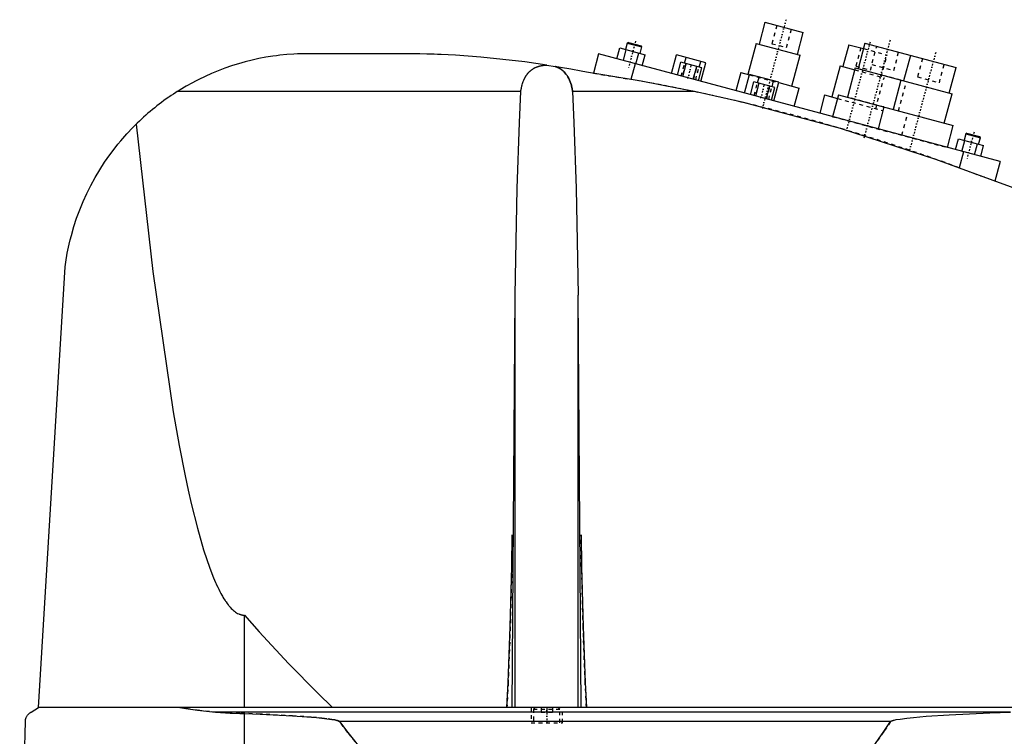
# Model space of a CAD drawing. Extents: x -139 to 502, y -104 to 484.
# Tile 4 of 6: x 100 to 361, y 69 to 259. Entities that reach past the tile are written whole.
import ezdxf

# ---------------------------------------------------------------- set-up
doc = ezdxf.new("R2010")
doc.units = 0
doc.linetypes.add('CENTER', pattern=[1.5, 0.45, -0.5, 0.05, -0.5])
doc.linetypes.add('DASHED', pattern=[2, 1, -1])
for name, color, linetype in [('AM_0', 7, 'CONTINUOUS'), ('AM_3', 7, 'DASHED'), ('AM_7', 7, 'CENTER')]:
    doc.layers.add(name, color=color, linetype=linetype)

msp = doc.modelspace()

# ---------------------------------------------------------------- linework, layer by layer
at = {"layer": 'AM_0', "color": 7, "linetype": 'CONTINUOUS'}
for p, q in [((297.76, 258.36), (296.21, 252.57)), ((297.76, 258.36), (307.9, 255.65)), ((306.35, 249.85), (307.9, 255.65)), ((261.34, 252.85), (260.89, 251.16)), ((261.65, 253.03), (261.34, 252.85)), ((261.34, 252.85), (265.21, 251.82)), ((261.65, 253.03), (265.03, 252.12)), ((324.23, 252.83), (322.42, 246.06)), ((324.23, 252.83), (348.38, 246.36)), ((258.61, 248.67), (259.39, 251.56)), ((259.39, 251.56), (266.08, 249.77)), ((260.29, 248.22), (261.06, 251.12)), ((263.63, 247.32), (264.41, 250.22)), ((264.75, 250.13), (265.21, 251.82)), ((265.21, 251.82), (265.03, 252.12)), ((295.48, 252.76), (293.28, 244.55)), ((295.48, 252.76), (307.07, 249.66)), ((319.98, 252.41), (318.42, 246.62)), ((319.98, 252.41), (323.84, 251.38)), ((205.5, 250), (174, 250)), ((253.75, 249.97), (252.38, 244.86)), ((360, 221.5), (253.75, 249.97)), ((265.3, 246.87), (266.08, 249.77)), ((273.07, 244.79), (274.39, 249.72)), ((282.11, 247.65), (274.39, 249.72)), ((274.62, 244.38), (275.53, 247.76)), ((281.11, 246.26), (275.53, 247.76)), ((276.48, 247.5), (276.89, 249.05)), ((280.34, 246.47), (280.76, 248.01)), ((280.79, 242.72), (282.11, 247.65)), ((304.87, 241.45), (307.07, 249.66)), ((336.3, 249.59), (334.49, 242.83)), ((240.04, 247.02), (242.28, 246.66)), ((263.41, 247.38), (262.3, 243.24)), ((276.02, 244), (276.93, 247.38)), ((278.81, 243.26), (279.71, 246.64)), ((280.2, 242.88), (281.11, 246.26)), ((291.35, 245.07), (290.06, 240.24)), ((291.35, 245.07), (293.68, 244.45)), ((317.7, 246.81), (315.5, 238.6)), ((317.7, 246.81), (321.56, 245.78)), ((321.69, 246.26), (319.62, 238.53)), ((321.69, 246.26), (347.29, 239.4)), ((346.56, 239.59), (348.38, 246.36)), ((292.39, 239.62), (293.71, 244.54)), ((301.43, 242.47), (293.71, 244.54)), ((293.94, 239.2), (294.85, 242.58)), ((300.43, 241.09), (294.85, 242.58)), ((295.8, 242.33), (296.21, 243.87)), ((299.66, 241.29), (300.08, 242.84)), ((300.11, 237.55), (301.43, 242.47)), ((333.77, 243.02), (331.7, 235.3)), ((233.13, 240), (142.19, 240)), ((279.16, 240), (246.87, 240)), ((295.34, 238.83), (296.24, 242.21)), ((298.13, 238.08), (299.03, 241.46)), ((299.52, 237.71), (300.43, 241.09)), ((301.41, 242.38), (306.81, 240.93)), ((305.51, 236.1), (306.81, 240.93)), ((313.57, 239.12), (312.27, 234.29)), ((313.57, 239.12), (316.95, 238.21)), ((317.21, 239.18), (315.65, 233.38)), ((317.21, 239.18), (347.63, 231.03)), ((345.22, 231.67), (347.29, 239.4)), ((329.28, 235.94), (327.73, 230.15)), ((346.08, 225.23), (347.63, 231.03)), ((348.2, 224.66), (348.98, 227.56)), ((348.98, 227.56), (355.67, 225.77)), ((349.88, 224.21), (350.65, 227.11)), ((350.93, 228.85), (350.48, 227.16)), ((351.24, 229.02), (350.93, 228.85)), ((350.93, 228.85), (354.8, 227.81)), ((351.24, 229.02), (354.62, 228.12)), ((354.34, 226.12), (354.8, 227.81)), ((354.8, 227.81), (354.62, 228.12)), ((353.22, 223.32), (354, 226.21)), ((354.89, 222.87), (355.67, 225.77)), ((350.34, 224.09), (349.21, 219.86)), ((360, 221.5), (358.62, 216.36)), ((105.5, 77.05), (112.5, 193.62)), ((230.88, 77.05), (231.67, 186.12)), ((231.67, 77.05), (231.67, 186.12)), ((249.12, 77.05), (248.33, 186.12)), ((248.33, 77.05), (248.33, 186.12)), ((160, 77.05), (160, 101.49)), ((103.5, 75.85), (105.5, 77.05)), ((497, 77.05), (105.5, 77.05)), ((362.76, 75.85), (152.3, 75.85)), ((100.5, 16.5), (102, 73.35)), ((160, 16.5), (160, 75.49)), ((331.04, 73.35), (185.14, 73.35))]:
    msp.add_line(p, q, dxfattribs=at)
for points in [[(174, 250, 0), (173.07, 249.95, 0), (171.22, 249.81, 0), (169.37, 249.62, 0), (168.44, 249.51, 0), (167.52, 249.38, 0), (165.68, 249.08, 0), (163.84, 248.73, 0), (162.01, 248.33, 0), (160.2, 247.87, 0), (158.39, 247.36, 0), (157.49, 247.09, 0), (156.6, 246.8, 0), (154.82, 246.19, 0), (153.05, 245.52, 0), (151.31, 244.8, 0), (149.59, 244.04, 0), (147.9, 243.22, 0), (147.06, 242.79, 0), (146.23, 242.36, 0), (144.59, 241.45, 0), (142.98, 240.49, 0), (142.19, 240, 0)], [(240.04, 247.02, 0), (234.21, 247.86, 0), (222.58, 249.13, 0), (215.86, 249.61, 0), (213.96, 249.72, 0), (212.06, 249.8, 0), (211.12, 249.84, 0), (210.18, 249.88, 0), (208.3, 249.94, 0), (206.43, 249.98, 0), (205.5, 250, 0)], [(233.13, 240, 0), (233.17, 240.31, 0), (233.29, 240.92, 0), (233.43, 241.53, 0), (233.51, 241.83, 0), (233.6, 242.12, 0), (233.8, 242.7, 0), (233.93, 243.02, 0), (233.97, 243.11, 0), (234.01, 243.21, 0), (234.03, 243.25, 0), (234.05, 243.3, 0), (234.09, 243.38, 0), (234.13, 243.47, 0), (234.18, 243.56, 0), (234.22, 243.65, 0), (234.27, 243.73, 0), (234.29, 243.78, 0), (234.32, 243.82, 0), (234.37, 243.9, 0), (234.42, 243.99, 0), (234.47, 244.07, 0), (234.52, 244.15, 0), (234.57, 244.23, 0), (234.6, 244.27, 0), (234.62, 244.31, 0), (234.68, 244.39, 0), (234.73, 244.47, 0), (234.79, 244.55, 0), (234.85, 244.62, 0), (234.91, 244.7, 0), (234.93, 244.74, 0), (234.96, 244.77, 0), (235.03, 244.85, 0), (235.09, 244.92, 0), (235.12, 244.95, 0), (235.15, 244.99, 0), (235.21, 245.06, 0), (235.28, 245.13, 0), (235.31, 245.16, 0), (235.34, 245.2, 0), (235.41, 245.26, 0), (235.48, 245.33, 0), (235.55, 245.39, 0), (235.62, 245.46, 0), (235.69, 245.52, 0), (235.73, 245.55, 0), (235.76, 245.58, 0), (235.84, 245.64, 0), (235.91, 245.7, 0), (235.99, 245.76, 0), (236.06, 245.81, 0), (236.14, 245.87, 0), (236.18, 245.89, 0), (236.22, 245.92, 0), (236.3, 245.97, 0), (236.38, 246.03, 0), (236.46, 246.08, 0), (236.54, 246.13, 0), (236.63, 246.18, 0), (236.67, 246.2, 0), (236.72, 246.22, 0), (236.81, 246.27, 0), (236.9, 246.32, 0), (236.99, 246.36, 0), (237.08, 246.41, 0), (237.18, 246.45, 0), (237.22, 246.47, 0), (237.27, 246.49, 0), (237.37, 246.53, 0), (237.47, 246.57, 0), (237.57, 246.6, 0), (237.67, 246.64, 0), (237.77, 246.67, 0), (237.82, 246.69, 0), (237.87, 246.71, 0), (237.97, 246.74, 0), (238.08, 246.77, 0), (238.13, 246.78, 0), (238.18, 246.79, 0), (238.29, 246.82, 0), (238.39, 246.84, 0), (238.45, 246.86, 0), (238.5, 246.87, 0), (238.6, 246.89, 0), (238.71, 246.91, 0), (238.82, 246.93, 0), (238.93, 246.94, 0), (239.03, 246.96, 0), (239.09, 246.96, 0), (239.14, 246.97, 0), (239.25, 246.98, 0), (239.35, 246.99, 0), (239.46, 247, 0), (239.57, 247.01, 0), (239.67, 247.01, 0), (239.72, 247.01, 0), (239.78, 247.02, 0), (239.88, 247.02, 0), (239.98, 247.02, 0), (240.04, 247.02, 0)], [(250.5, 245.15, 0), (249.14, 245.42, 0), (246.4, 245.94, 0), (243.66, 246.42, 0), (242.28, 246.66, 0)], [(242.28, 246.66, 0), (242.32, 246.64, 0), (242.4, 246.61, 0), (242.48, 246.59, 0), (242.52, 246.57, 0), (242.56, 246.56, 0), (242.64, 246.53, 0), (242.72, 246.49, 0), (242.79, 246.46, 0), (242.87, 246.43, 0), (242.94, 246.39, 0), (242.98, 246.38, 0), (243.02, 246.36, 0), (243.09, 246.32, 0), (243.16, 246.29, 0), (243.24, 246.25, 0), (243.31, 246.21, 0), (243.37, 246.17, 0), (243.41, 246.15, 0), (243.44, 246.13, 0), (243.51, 246.09, 0), (243.58, 246.05, 0), (243.61, 246.03, 0), (243.64, 246.01, 0), (243.71, 245.97, 0), (243.77, 245.93, 0), (243.8, 245.91, 0), (243.83, 245.89, 0), (243.89, 245.84, 0), (243.96, 245.8, 0), (244.02, 245.75, 0), (244.08, 245.71, 0), (244.14, 245.66, 0), (244.17, 245.64, 0), (244.19, 245.61, 0), (244.25, 245.57, 0), (244.31, 245.52, 0), (244.37, 245.47, 0), (244.42, 245.42, 0), (244.48, 245.37, 0), (244.51, 245.34, 0), (244.53, 245.32, 0), (244.59, 245.26, 0), (244.64, 245.21, 0), (244.82, 245.02, 0), (245.11, 244.67, 0), (245.38, 244.3, 0), (245.51, 244.11, 0), (245.63, 243.91, 0), (245.85, 243.5, 0), (246.05, 243.07, 0), (246.23, 242.63, 0), (246.39, 242.17, 0), (246.53, 241.7, 0), (246.59, 241.46, 0), (246.65, 241.22, 0), (246.75, 240.74, 0), (246.84, 240.25, 0), (246.87, 240, 0)], [(279.16, 240, 0), (274.48, 240.96, 0), (264.99, 242.76, 0), (255.36, 244.4, 0), (250.5, 245.15, 0)], [(142.19, 240, 0), (141.86, 239.79, 0), (141.22, 239.37, 0), (140.58, 238.95, 0), (140.26, 238.73, 0), (139.94, 238.51, 0), (139.31, 238.07, 0), (138.68, 237.62, 0), (138.06, 237.16, 0), (137.45, 236.7, 0), (136.84, 236.23, 0), (136.53, 235.99, 0), (136.23, 235.75, 0), (135.64, 235.26, 0), (135.04, 234.77, 0), (134.46, 234.27, 0), (133.88, 233.76, 0), (133.3, 233.25, 0), (133.02, 232.99, 0), (132.73, 232.73, 0), (132.17, 232.2, 0), (131.62, 231.66, 0), (131.34, 231.39, 0)], [(231.67, 186.12, 0), (231.81, 195.73, 0), (232.22, 214.34, 0), (232.79, 231.8, 0), (233.13, 240, 0)], [(246.87, 240, 0), (247.21, 231.8, 0), (247.78, 214.34, 0), (248.19, 195.73, 0), (248.33, 186.12, 0)], [(355.5, 217.5, 0), (343.04, 222.09, 0), (317.78, 230.27, 0), (292.11, 237.1, 0), (279.16, 240, 0)], [(112.5, 193.62, 0), (112.68, 194.85, 0), (113.09, 197.27, 0), (113.59, 199.65, 0), (113.87, 200.82, 0), (114.17, 201.98, 0), (114.84, 204.28, 0), (115.58, 206.54, 0), (116.41, 208.76, 0), (117.31, 210.94, 0), (118.29, 213.09, 0), (118.8, 214.15, 0), (119.34, 215.2, 0), (120.48, 217.28, 0), (121.68, 219.31, 0), (122.97, 221.3, 0), (124.33, 223.25, 0), (125.76, 225.15, 0), (126.51, 226.08, 0), (127.27, 227, 0), (128.85, 228.8, 0), (130.49, 230.54, 0), (131.34, 231.39, 0)], [(131.34, 231.39, 0), (135.75, 192.38, 0), (141.14, 155.29, 0), (142.72, 146.42, 0), (144.32, 138.32, 0), (145.13, 134.57, 0), (145.93, 131.02, 0), (147.56, 124.51, 0), (149.19, 118.8, 0), (150.84, 113.89, 0), (151.8, 111.41, 0), (152.08, 110.75, 0), (152.36, 110.11, 0), (152.49, 109.8, 0), (152.63, 109.5, 0), (152.91, 108.9, 0), (153.19, 108.34, 0), (153.46, 107.79, 0), (153.74, 107.26, 0), (154.02, 106.76, 0), (154.16, 106.52, 0), (154.29, 106.29, 0), (154.57, 105.83, 0), (154.85, 105.4, 0), (154.99, 105.19, 0), (155.13, 104.99, 0), (155.4, 104.6, 0), (155.68, 104.23, 0), (155.82, 104.06, 0), (155.96, 103.89, 0), (156.24, 103.57, 0), (156.52, 103.28, 0), (156.8, 103, 0), (157.07, 102.75, 0), (157.35, 102.52, 0), (157.49, 102.42, 0), (157.63, 102.32, 0), (157.91, 102.13, 0), (158.19, 101.97, 0), (158.47, 101.84, 0), (158.63, 101.77, 0), (158.68, 101.75, 0), (158.72, 101.73, 0), (158.75, 101.72, 0), (158.77, 101.72, 0), (158.82, 101.7, 0), (158.86, 101.68, 0), (158.91, 101.67, 0), (158.95, 101.65, 0), (159, 101.64, 0), (159.02, 101.63, 0), (159.05, 101.63, 0), (159.09, 101.61, 0), (159.14, 101.6, 0), (159.16, 101.6, 0), (159.19, 101.59, 0), (159.23, 101.58, 0), (159.28, 101.57, 0), (159.3, 101.56, 0), (159.33, 101.56, 0), (159.37, 101.55, 0), (159.42, 101.54, 0), (159.47, 101.53, 0), (159.51, 101.53, 0), (159.56, 101.52, 0), (159.58, 101.52, 0), (159.6, 101.52, 0), (159.65, 101.51, 0), (159.7, 101.51, 0), (159.74, 101.5, 0), (159.79, 101.5, 0), (159.84, 101.5, 0), (159.86, 101.5, 0), (159.88, 101.49, 0), (159.93, 101.49, 0), (159.98, 101.49, 0), (160, 101.49, 0)], [(398.5, 200.01, 0), (391.43, 203.15, 0), (377.17, 209.17, 0), (362.76, 214.82, 0), (355.5, 217.5, 0)], [(229.47, 77.05, 0), (229.81, 83.72, 0), (230.36, 98.37, 0), (230.75, 114.39, 0), (230.88, 122.75, 0)], [(249.12, 122.75, 0), (249.25, 114.39, 0), (249.64, 98.37, 0), (250.19, 83.72, 0), (250.53, 77.05, 0)], [(160, 101.49, 0), (163.89, 97.11, 0), (171.66, 88.72, 0), (179.43, 80.82, 0), (183.32, 77.05, 0)], [(102, 73.35, 0), (102, 73.35, 0), (102, 73.36, 0), (102, 73.37, 0), (102, 73.38, 0), (102, 73.38, 0), (102, 73.39, 0), (102, 73.4, 0), (102, 73.41, 0), (102, 73.42, 0), (102, 73.43, 0), (102, 73.43, 0), (102, 73.44, 0), (102, 73.45, 0), (102.01, 73.46, 0), (102.01, 73.47, 0), (102.01, 73.47, 0), (102.01, 73.48, 0), (102.01, 73.49, 0), (102.01, 73.49, 0), (102.01, 73.5, 0), (102.01, 73.51, 0), (102.01, 73.52, 0), (102.01, 73.54, 0), (102.02, 73.59, 0), (102.02, 73.65, 0), (102.03, 73.7, 0), (102.04, 73.74, 0), (102.05, 73.79, 0), (102.05, 73.81, 0), (102.06, 73.84, 0), (102.06, 73.88, 0), (102.07, 73.92, 0), (102.08, 73.96, 0), (102.09, 74, 0), (102.1, 74.03, 0), (102.11, 74.05, 0), (102.11, 74.07, 0), (102.12, 74.11, 0), (102.13, 74.14, 0), (102.14, 74.16, 0), (102.14, 74.17, 0), (102.16, 74.21, 0), (102.17, 74.24, 0), (102.17, 74.26, 0), (102.18, 74.27, 0), (102.19, 74.31, 0), (102.2, 74.34, 0), (102.25, 74.44, 0), (102.32, 74.61, 0), (102.4, 74.76, 0), (102.48, 74.89, 0), (102.57, 75.01, 0), (102.61, 75.06, 0), (102.65, 75.12, 0), (102.74, 75.22, 0), (102.83, 75.32, 0), (102.93, 75.42, 0), (103.02, 75.51, 0), (103.12, 75.59, 0), (103.18, 75.63, 0), (103.23, 75.67, 0), (103.33, 75.75, 0), (103.44, 75.82, 0), (103.5, 75.85, 0)], [(142.93, 77.05, 0), (144.47, 76.79, 0), (147.58, 76.34, 0), (150.72, 75.99, 0), (152.3, 75.85, 0)], [(152.3, 75.85, 0), (153.62, 75.75, 0), (156.22, 75.59, 0), (158.77, 75.5, 0), (160, 75.49, 0)], [(331.04, 73.35, 0), (331.05, 73.35, 0), (331.05, 73.36, 0), (331.06, 73.37, 0), (331.06, 73.37, 0), (331.06, 73.37, 0), (331.07, 73.38, 0), (331.07, 73.38, 0), (331.08, 73.39, 0), (331.09, 73.39, 0), (331.09, 73.4, 0), (331.09, 73.4, 0), (331.1, 73.4, 0), (331.1, 73.41, 0), (331.11, 73.41, 0), (331.13, 73.43, 0), (331.15, 73.44, 0), (331.17, 73.45, 0), (331.22, 73.48, 0), (331.26, 73.5, 0), (331.3, 73.52, 0), (331.35, 73.54, 0), (331.4, 73.56, 0), (331.42, 73.57, 0), (331.44, 73.57, 0), (331.49, 73.59, 0), (331.54, 73.61, 0), (331.69, 73.65, 0), (331.83, 73.69, 0), (331.96, 73.73, 0), (332.24, 73.79, 0), (332.52, 73.85, 0), (333.54, 74.02, 0), (335.34, 74.26, 0), (336.23, 74.36, 0), (337.11, 74.45, 0), (338.78, 74.6, 0), (340.47, 74.74, 0), (346.52, 75.14, 0), (357.28, 75.66, 0), (362.76, 75.85, 0)], [(160, 75.49, 0), (164.12, 75.31, 0), (172.73, 74.85, 0), (177.71, 74.5, 0), (179.1, 74.38, 0), (180.47, 74.24, 0), (181.15, 74.17, 0), (181.81, 74.09, 0), (183.13, 73.91, 0), (183.95, 73.76, 0), (184.18, 73.71, 0), (184.41, 73.65, 0), (184.52, 73.62, 0), (184.63, 73.59, 0), (184.76, 73.55, 0), (184.79, 73.54, 0), (184.83, 73.52, 0), (184.84, 73.52, 0), (184.86, 73.51, 0), (184.9, 73.5, 0), (184.93, 73.48, 0), (184.96, 73.47, 0), (185, 73.45, 0), (185.03, 73.43, 0), (185.05, 73.42, 0), (185.07, 73.41, 0), (185.08, 73.4, 0), (185.09, 73.39, 0), (185.09, 73.39, 0), (185.1, 73.39, 0), (185.1, 73.39, 0), (185.11, 73.38, 0), (185.11, 73.38, 0), (185.12, 73.37, 0), (185.12, 73.37, 0), (185.12, 73.37, 0), (185.13, 73.36, 0), (185.13, 73.36, 0), (185.13, 73.36, 0), (185.14, 73.35, 0), (185.14, 73.35, 0)], [(185.14, 73.35, 0), (187.39, 70.43, 0), (191.88, 64.83, 0), (196.37, 59.53, 0), (198.61, 56.99, 0), (200.86, 54.53, 0), (205.35, 49.84, 0), (209.84, 45.46, 0), (214.33, 41.38, 0), (218.83, 37.61, 0), (223.32, 34.15, 0), (225.56, 32.53, 0), (227.81, 30.99, 0), (232.3, 28.14, 0), (236.8, 25.59, 0), (241.29, 23.35, 0), (245.78, 21.42, 0), (250.27, 19.79, 0), (252.52, 19.09, 0), (254.77, 18.47, 0), (259.26, 17.45, 0), (263.75, 16.74, 0), (266, 16.5, 0)], [(266, 16.5, 0), (267.81, 17, 0), (271.42, 18.17, 0), (275.04, 19.6, 0), (276.84, 20.41, 0), (278.65, 21.27, 0), (282.26, 23.19, 0), (285.88, 25.36, 0), (289.49, 27.78, 0), (293.11, 30.44, 0), (296.72, 33.35, 0), (298.53, 34.9, 0), (300.33, 36.51, 0), (303.95, 39.92, 0), (307.56, 43.57, 0), (311.17, 47.47, 0), (314.79, 51.62, 0), (318.4, 56.02, 0), (320.21, 58.31, 0), (322.01, 60.66, 0), (325.62, 65.55, 0), (329.24, 70.69, 0), (331.04, 73.35, 0)]]:
    msp.add_polyline3d(points, dxfattribs=at)
at = {"layer": 'AM_3', "color": 6, "linetype": 'DASHED'}
for p, q in [((300.9, 257.52), (299.6, 252.69)), ((303.47, 251.66), (304.76, 256.49)), ((299.6, 252.69), (303.47, 251.66)), ((323.12, 251.57), (321.82, 246.74)), ((323.84, 251.38), (330.12, 249.69)), ((325.68, 245.71), (327.37, 251.98)), ((331.87, 245.6), (333.16, 250.43)), ((328.57, 243.9), (330.12, 249.69)), ((339.44, 248.75), (338.15, 243.92)), ((275.57, 244.12), (276.48, 247.5)), ((276.82, 247.41), (275.92, 244.03)), ((278.91, 243.23), (279.82, 246.61)), ((279.44, 243.09), (280.34, 246.47)), ((321.56, 245.78), (329.29, 243.7)), ((321.82, 246.74), (325.68, 245.71)), ((333.77, 243.02), (322.42, 246.06)), ((326.07, 247.15), (331.87, 245.6)), ((343.94, 242.37), (345.24, 247.2)), ((252.38, 244.86), (262.3, 243.24)), ((293.68, 244.45), (301.41, 242.38)), ((327.09, 235.49), (329.29, 243.7)), ((333.14, 234.91), (335.21, 242.63)), ((338.15, 243.92), (343.94, 242.37)), ((294.89, 238.95), (295.8, 242.33)), ((296.14, 242.23), (295.23, 238.85)), ((298.23, 238.05), (299.13, 241.43)), ((298.76, 237.91), (299.66, 241.29)), ((316.95, 238.21), (329.02, 234.98)), ((329.28, 235.94), (319.62, 238.53)), ((315.65, 233.38), (346.08, 225.23)), ((334.01, 228.47), (335.56, 234.26)), ((349.21, 219.86), (358.62, 216.36)), ((235.85, 77.05), (235.85, 73.05)), ((236.9, 77.05), (236.5, 76.65)), ((236.5, 76.65), (236.5, 73.05)), ((236.5, 76.65), (243.5, 76.65)), ((238.5, 77.05), (238.5, 75.8)), ((238.5, 75.8), (241.5, 75.8)), ((240, 77.05), (240, 75.8)), ((241.5, 77.05), (241.5, 75.8)), ((243.5, 76.65), (243.1, 77.05)), ((243.5, 73.05), (243.5, 76.65)), ((244.15, 73.05), (244.15, 77.05)), ((235.85, 73.05), (244.15, 73.05))]:
    msp.add_line(p, q, dxfattribs=at)
for points in [[(246.87, 240, 0), (246.84, 240.25, 0), (246.75, 240.74, 0), (246.65, 241.22, 0), (246.59, 241.46, 0), (246.53, 241.7, 0), (246.39, 242.17, 0), (246.23, 242.63, 0), (246.05, 243.07, 0), (245.85, 243.5, 0), (245.63, 243.91, 0), (245.51, 244.11, 0), (245.38, 244.3, 0), (245.11, 244.67, 0), (244.82, 245.02, 0), (244.64, 245.21, 0), (244.59, 245.26, 0), (244.53, 245.32, 0), (244.51, 245.34, 0), (244.48, 245.37, 0), (244.42, 245.42, 0), (244.37, 245.47, 0), (244.31, 245.52, 0), (244.25, 245.57, 0), (244.19, 245.61, 0), (244.17, 245.64, 0), (244.14, 245.66, 0), (244.08, 245.71, 0), (244.02, 245.75, 0), (243.96, 245.8, 0), (243.89, 245.84, 0), (243.83, 245.89, 0), (243.8, 245.91, 0), (243.77, 245.93, 0), (243.71, 245.97, 0), (243.64, 246.01, 0), (243.61, 246.03, 0), (243.58, 246.05, 0), (243.51, 246.09, 0), (243.44, 246.13, 0), (243.41, 246.15, 0), (243.37, 246.17, 0), (243.31, 246.21, 0), (243.24, 246.25, 0), (243.16, 246.29, 0), (243.09, 246.32, 0), (243.02, 246.36, 0), (242.98, 246.38, 0), (242.94, 246.39, 0), (242.87, 246.43, 0), (242.79, 246.46, 0), (242.72, 246.49, 0), (242.64, 246.53, 0), (242.56, 246.56, 0), (242.52, 246.57, 0), (242.48, 246.59, 0), (242.4, 246.61, 0), (242.32, 246.64, 0), (242.28, 246.66, 0)], [(230.88, 122.75, 0), (230.75, 114.39, 0), (230.36, 98.37, 0), (229.81, 83.72, 0), (229.47, 77.05, 0)], [(250.53, 77.05, 0), (250.19, 83.72, 0), (249.64, 98.37, 0), (249.25, 114.39, 0), (249.12, 122.75, 0)], [(152.3, 75.85, 0), (150.72, 75.99, 0), (147.58, 76.34, 0), (144.47, 76.79, 0), (142.93, 77.05, 0)], [(160, 75.49, 0), (158.77, 75.5, 0), (156.22, 75.59, 0), (153.62, 75.75, 0), (152.3, 75.85, 0)], [(185.14, 73.35, 0), (185.14, 73.35, 0), (185.13, 73.36, 0), (185.13, 73.36, 0), (185.13, 73.36, 0), (185.12, 73.37, 0), (185.12, 73.37, 0), (185.12, 73.37, 0), (185.11, 73.38, 0), (185.11, 73.38, 0), (185.1, 73.39, 0), (185.1, 73.39, 0), (185.09, 73.39, 0), (185.09, 73.39, 0), (185.08, 73.4, 0), (185.07, 73.41, 0), (185.05, 73.42, 0), (185.03, 73.43, 0), (185, 73.45, 0), (184.96, 73.47, 0), (184.93, 73.48, 0), (184.9, 73.5, 0), (184.86, 73.51, 0), (184.84, 73.52, 0), (184.83, 73.52, 0), (184.79, 73.54, 0), (184.76, 73.55, 0), (184.63, 73.59, 0), (184.52, 73.62, 0), (184.41, 73.65, 0), (184.18, 73.71, 0), (183.95, 73.76, 0), (183.13, 73.91, 0), (181.81, 74.09, 0), (181.15, 74.17, 0), (180.47, 74.24, 0), (179.1, 74.38, 0), (177.71, 74.5, 0), (172.73, 74.85, 0), (164.12, 75.31, 0), (160, 75.49, 0)], [(266, 16.5, 0), (263.75, 16.74, 0), (259.26, 17.45, 0), (254.77, 18.47, 0), (252.52, 19.09, 0), (250.27, 19.79, 0), (245.78, 21.42, 0), (241.29, 23.35, 0), (236.8, 25.59, 0), (232.3, 28.14, 0), (227.81, 30.99, 0), (225.56, 32.53, 0), (223.32, 34.15, 0), (218.83, 37.61, 0), (214.33, 41.38, 0), (209.84, 45.46, 0), (205.35, 49.84, 0), (200.86, 54.53, 0), (198.61, 56.99, 0), (196.37, 59.53, 0), (191.88, 64.83, 0), (187.39, 70.43, 0), (185.14, 73.35, 0)], [(331.04, 73.35, 0), (329.24, 70.69, 0), (325.62, 65.55, 0), (322.01, 60.66, 0), (320.21, 58.31, 0), (318.4, 56.02, 0), (314.79, 51.62, 0), (311.17, 47.47, 0), (307.56, 43.57, 0), (303.95, 39.92, 0), (300.33, 36.51, 0), (298.53, 34.9, 0), (296.72, 33.35, 0), (293.11, 30.44, 0), (289.49, 27.78, 0), (285.88, 25.36, 0), (282.26, 23.19, 0), (278.65, 21.27, 0), (276.84, 20.41, 0), (275.04, 19.6, 0), (271.42, 18.17, 0), (267.81, 17, 0), (266, 16.5, 0)]]:
    msp.add_polyline3d(points, dxfattribs=at)
msp.add_arc((176.43, -249.33), 500, 69.7837, 80.111, dxfattribs=at)
at = {"layer": 'AM_7', "color": 4, "linetype": 'CENTER'}
for p, q in [((303.37, 259.04), (296.98, 235.15)), ((263.54, 253.32), (261.67, 246.34)), ((325.59, 253.08), (319.19, 229.2)), ((330.9, 253.58), (323.9, 227.44)), ((342.97, 250.35), (335.97, 224.21)), ((277.37, 243.46), (278.36, 247.18)), ((296.69, 238.28), (297.68, 242)), ((353.13, 229.31), (351.26, 222.34)), ((240, 77.25), (240, 72.85))]:
    msp.add_line(p, q, dxfattribs=at)

doc.saveas('drawing.dxf')
